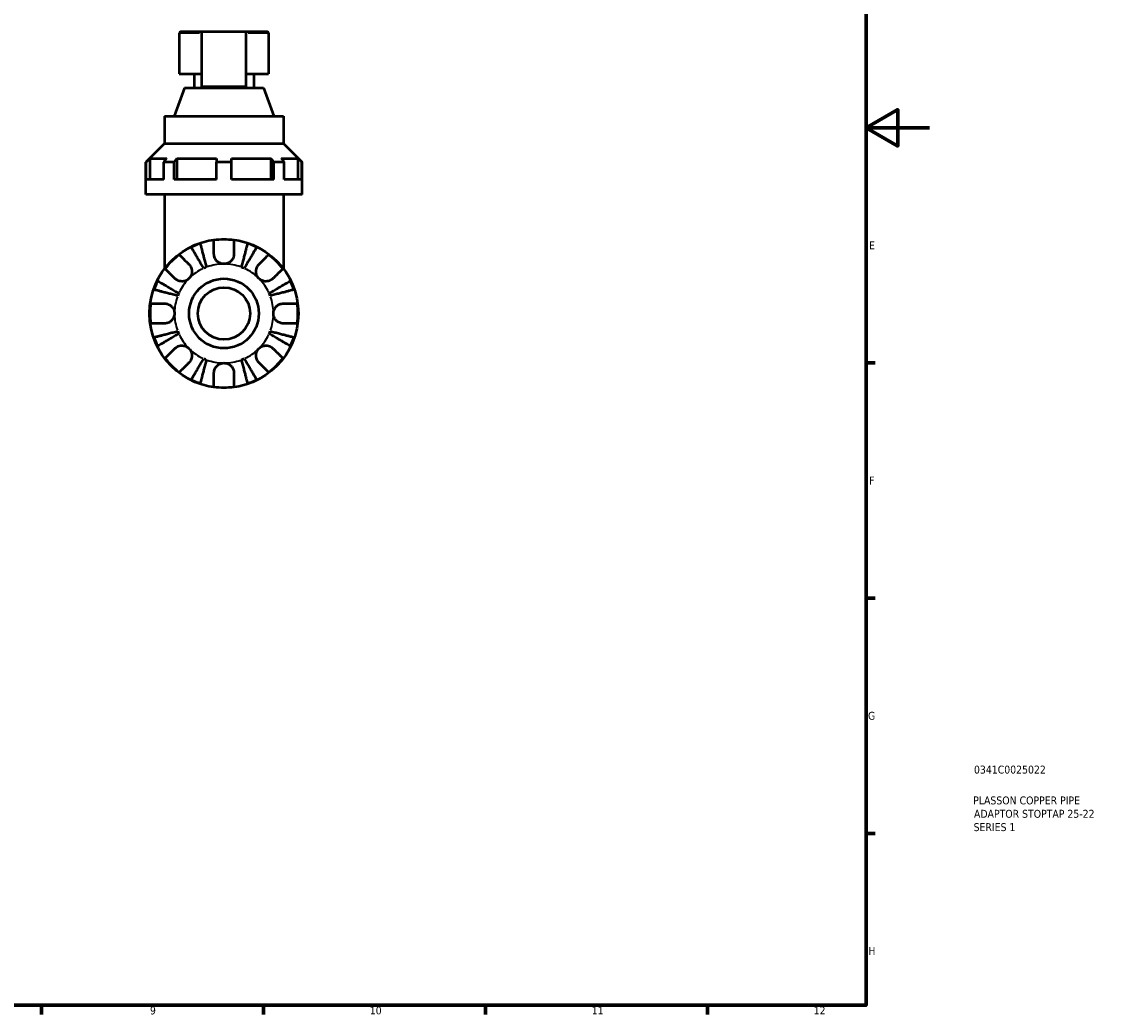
# Model space of a CAD drawing. Header units: millimetres. Extents: x 0 to 896, y 0 to 747.
# Tile 7 of 10: x 554 to 896, y 17 to 331. Entities that reach past the tile are written whole.
import ezdxf

# ---------------------------------------------------------------- set-up
doc = ezdxf.new("R2010")
doc.units = ezdxf.units.MM
for name, color, linetype, lineweight in [('Border (ISO)', 7, 'Continuous', 70), ('Title (ISO)', 7, 'Continuous', 50), ('Visible (ISO)', 7, 'Continuous', 50), ('Visible Narrow (ISO)', 7, 'Continuous', 35)]:
    doc.layers.add(name, color=color, linetype=linetype, lineweight=lineweight)
doc.styles.add('Note Text (ISO)', font='tahoma.ttf')

# ---------------------------------------------------------------- blocks, each defined once
blk = doc.blocks.new('Borders Default Border')
at = {"layer": 'Border (ISO)'}
for p, q in [((821, 222.75), (823.9, 222.75)), ((821, 148.5), (823.9, 148.5)), ((821, 74.25), (823.9, 74.25)), ((560.67, 20), (560.67, 17.1)), ((630.75, 20), (630.75, 17.1)), ((700.83, 20), (700.83, 17.1)), ((770.92, 20), (770.92, 17.1))]:
    blk.add_line(p, q, dxfattribs=at)
at = {"layer": 'Border (ISO)', "flags": 128}
for points in [[(20, 20), (20, 574), (821, 574), (821, 20), (20, 20)], [(841, 297), (821, 297), (831, 302.77), (831, 291.23), (821, 297)]]:
    blk.add_lwpolyline(points, dxfattribs=at)
at = {"layer": 'Border (ISO)', "color": 232, "true_color": 0xca0064, "char_height": 2.5, "attachment_point": 7, "style": 'Note Text (ISO)'}
for s, insert in [('E', (821.94, 258.63)), ('F', (822, 184.38)), ('G', (821.61, 110.08)), ('H', (821.74, 35.88)), ('9', (594.88, 17.05)), ('10', (664.29, 17.05)), ('11', (734.37, 17.1)), ('12', (804.46, 17.1))]:
    blk.add_mtext(s, dxfattribs=dict(at, insert=insert))
blk = doc.blocks.new('Title Blocks ISO')
at = {"layer": 'Title (ISO)', "color": 232, "true_color": 0xca0064, "style": 'Note Text (ISO)'}
for tag, p in [('PART_NUMBER_001', (34.08, 73.13)), ('DESCRIPTION_001', (33.84, 63.4)), ('DESCRIPTION_002', (34.09, 59.18)), ('DESCRIPTION_003', (33.96, 54.97))]:
    blk.add_attdef(tag, p, '', height=2.5, dxfattribs=at)

msp = doc.modelspace()

# ---------------------------------------------------------------- linework, layer by layer
at = {"layer": 'Visible (ISO)'}
for p, q in [((604.151, 326.907), (604.151, 314.027)), ((604.621, 327.377), (611.201, 327.377)), ((611.201, 327.377), (611.201, 310.022)), ((611.201, 327.377), (625.301, 327.377)), ((625.301, 310.022), (625.301, 327.377)), ((625.301, 327.377), (631.881, 327.377)), ((632.351, 326.907), (632.351, 314.027)), ((604.151, 314.027), (611.201, 314.027)), ((608.851, 314.027), (608.851, 309.577)), ((625.301, 314.027), (632.351, 314.027)), ((627.651, 314.027), (627.651, 309.577)), ((605.771, 309.577), (602.531, 300.677)), ((605.771, 309.577), (630.731, 309.577)), ((611.201, 310.022), (625.301, 310.022)), ((630.731, 309.577), (633.971, 300.677)), ((599.451, 300.677), (637.051, 300.677)), ((599.451, 300.677), (599.451, 292.027)), ((637.051, 300.677), (637.051, 292.027)), ((599.451, 292.027), (593.576, 286.152)), ((599.451, 292.027), (637.051, 292.027)), ((637.051, 292.027), (642.926, 286.152)), ((594.869, 287.327), (594.869, 280.677)), ((594.869, 287.327), (600.055, 287.327)), ((603.379, 287.327), (603.379, 280.677)), ((603.379, 287.327), (615.901, 287.327)), ((620.601, 287.327), (633.123, 287.327)), ((633.123, 280.677), (633.123, 287.327)), ((636.446, 287.327), (641.633, 287.327)), ((641.633, 280.677), (641.633, 287.327)), ((593.688, 286.152), (593.576, 286.152)), ((593.576, 275.977), (593.576, 286.152)), ((593.688, 280.677), (593.688, 286.152)), ((599.221, 280.677), (599.221, 286.152)), ((602.544, 286.152), (599.221, 286.152)), ((602.544, 280.677), (602.544, 286.152)), ((615.901, 280.677), (615.901, 286.152)), ((620.601, 286.152), (615.901, 286.152)), ((620.601, 280.677), (620.601, 286.152)), ((633.958, 280.677), (633.958, 286.152)), ((637.281, 286.152), (633.958, 286.152)), ((637.281, 280.677), (637.281, 286.152)), ((642.814, 280.677), (642.814, 286.152)), ((642.926, 286.152), (642.814, 286.152)), ((642.926, 275.977), (642.926, 286.152)), ((599.221, 280.677), (593.688, 280.677)), ((615.901, 280.677), (602.544, 280.677)), ((633.958, 280.677), (620.601, 280.677)), ((642.814, 280.677), (637.281, 280.677)), ((642.926, 275.977), (593.576, 275.977)), ((599.451, 275.977), (599.451, 252.477)), ((637.051, 275.977), (637.051, 252.477))]:
    msp.add_line(p, q, dxfattribs=at)
for radius in [23.5, 11, 8.25]:
    msp.add_circle((618.251, 238.377), radius, dxfattribs=at)
for centre, radius, start, end in [((604.621, 326.907), 0.47, 90, 180), ((631.881, 326.907), 0.47, 0, 90), ((618.251, 238.377), 23.341, 108.77029, 116.22971), ((618.251, 238.377), 23.341, 82.24391, 97.75609), ((618.251, 238.377), 23.341, 63.77029, 71.22971), ((618.251, 238.377), 23.341, 127.24391, 142.75609), ((618.251, 238.377), 23.341, 37.24391, 52.75609), ((618.251, 238.377), 15.625, 110.88634, 114.11366), ((618.251, 238.377), 15.625, 65.88634, 69.11366), ((618.251, 238.377), 23.341, 153.77029, 161.22971), ((618.251, 238.377), 23.341, 18.77029, 26.22971), ((618.251, 238.377), 15.625, 155.88634, 159.11366), ((618.251, 238.377), 15.625, 20.88634, 24.11366), ((618.251, 238.377), 23.341, 172.24391, 187.75609), ((618.251, 238.377), 23.341, 352.24391, 7.75609), ((618.251, 238.377), 15.625, 200.88634, 204.11366), ((618.251, 238.377), 15.625, 335.88634, 339.11366), ((618.251, 238.377), 23.341, 198.77029, 206.22971), ((618.251, 238.377), 23.341, 333.77029, 341.22971), ((618.251, 238.377), 23.341, 217.24391, 232.75609), ((618.251, 238.377), 15.625, 245.88634, 249.11366), ((618.251, 238.377), 15.625, 290.88634, 294.11366), ((618.251, 238.377), 23.341, 307.24391, 322.75609), ((618.251, 238.377), 23.341, 243.77029, 251.22971), ((618.251, 238.377), 23.341, 262.24391, 277.75609), ((618.251, 238.377), 23.341, 288.77029, 296.22971)]:
    msp.add_arc(centre, radius, start, end, dxfattribs=at)
for points, weights in [([(593.688, 286.152), (594.293, 286.754), (594.869, 287.327)], [1.20259019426, 1.22998749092, 1.25725338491]), ([(600.055, 287.327), (599.648, 286.754), (599.221, 286.152)], [1.25725338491, 1.22998749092, 1.20259019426]), ([(602.544, 286.152), (602.972, 286.754), (603.379, 287.327)], [1.20259019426, 1.22998749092, 1.25725338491]), ([(615.901, 287.327), (615.901, 286.754), (615.901, 286.152)], [1.25725338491, 1.22998749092, 1.20259019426]), ([(620.601, 286.152), (620.601, 286.754), (620.601, 287.327)], [1.20259019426, 1.22998749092, 1.25725338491]), ([(633.123, 287.327), (633.53, 286.754), (633.958, 286.152)], [1.25725338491, 1.22998749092, 1.20259019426]), ([(637.281, 286.152), (636.854, 286.754), (636.446, 287.327)], [1.20259019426, 1.22998749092, 1.25725338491]), ([(641.633, 287.327), (642.209, 286.754), (642.814, 286.152)], [1.25725338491, 1.22998749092, 1.20259019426])]:
    msp.add_rational_spline(points, weights, degree=2, dxfattribs=at)
for points, knots in [([(610.74, 260.477), (610.766, 260.377), (610.805, 260.226), (610.897, 259.871), (610.959, 259.631), (611.107, 259.06), (611.192, 258.729), (611.365, 258.062), (611.468, 257.665), (611.689, 256.809), (611.808, 256.35), (612.034, 255.476), (612.162, 254.98), (612.424, 253.967), (612.558, 253.449), (612.68, 252.976)], [0.1494026, 0.1494026, 0.1494026, 0.1494026, 0.291227, 0.291227, 0.4370446, 0.4370446, 0.5828622, 0.5828622, 0.7290444, 0.7290444, 0.8752265, 0.8752265, 1.0220197, 1.0220197, 1.1688128, 1.1688128, 1.1688128, 1.1688128]), ([(615.101, 257.152), (615.101, 257.486), (615.101, 257.822), (615.101, 258.589), (615.101, 259.003), (615.101, 259.696), (615.101, 260.038), (615.101, 260.63), (615.101, 260.879), (615.101, 261.246), (615.101, 261.401), (615.101, 261.505)], [3.89239507, 3.89239507, 3.89239507, 3.89239507, 3.99831093, 3.99831093, 4.14541915, 4.14541915, 4.2913159, 4.2913159, 4.43721264, 4.43721264, 4.57824766, 4.57824766, 4.57824766, 4.57824766]), ([(621.401, 261.505), (621.401, 261.401), (621.401, 261.246), (621.401, 260.879), (621.401, 260.63), (621.401, 260.038), (621.401, 259.696), (621.401, 259.003), (621.401, 258.589), (621.401, 257.822), (621.401, 257.486), (621.401, 257.152)], [0.14941001, 0.14941001, 0.14941001, 0.14941001, 0.29044502, 0.29044502, 0.43634177, 0.43634177, 0.58223851, 0.58223851, 0.72934673, 0.72934673, 0.83526259, 0.83526259, 0.83526259, 0.83526259]), ([(623.821, 252.976), (623.944, 253.449), (624.078, 253.967), (624.34, 254.98), (624.468, 255.476), (624.694, 256.35), (624.813, 256.809), (625.034, 257.665), (625.137, 258.062), (625.309, 258.729), (625.395, 259.06), (625.543, 259.631), (625.605, 259.871), (625.697, 260.226), (625.735, 260.377), (625.761, 260.477)], [3.5144729, 3.5144729, 3.5144729, 3.5144729, 3.6612661, 3.6612661, 3.8080592, 3.8080592, 3.9542414, 3.9542414, 4.1004235, 4.1004235, 4.2462411, 4.2462411, 4.3920588, 4.3920588, 4.5338831, 4.5338831, 4.5338831, 4.5338831]), ([(604.125, 256.958), (604.198, 256.885), (604.308, 256.775), (604.567, 256.516), (604.743, 256.34), (605.162, 255.921), (605.404, 255.679), (605.894, 255.189), (606.187, 254.896), (606.729, 254.355), (606.967, 254.116), (607.202, 253.881)], [0.14941001, 0.14941001, 0.14941001, 0.14941001, 0.29044502, 0.29044502, 0.43634177, 0.43634177, 0.58223851, 0.58223851, 0.72934673, 0.72934673, 0.83526259, 0.83526259, 0.83526259, 0.83526259]), ([(611.867, 252.639), (611.619, 253.061), (611.348, 253.521), (610.816, 254.423), (610.556, 254.864), (610.098, 255.642), (609.858, 256.05), (609.409, 256.812), (609.201, 257.166), (608.851, 257.759), (608.678, 258.054), (608.378, 258.562), (608.253, 258.775), (608.066, 259.092), (607.987, 259.226), (607.935, 259.315)], [3.5144729, 3.5144729, 3.5144729, 3.5144729, 3.6612661, 3.6612661, 3.8080592, 3.8080592, 3.9542414, 3.9542414, 4.1004235, 4.1004235, 4.2462411, 4.2462411, 4.3920588, 4.3920588, 4.5338831, 4.5338831, 4.5338831, 4.5338831]), ([(618.251, 254.002), (618, 254.002), (617.751, 254.032), (617.24, 254.156), (616.982, 254.256), (616.385, 254.582), (616.073, 254.842), (615.646, 255.361), (615.503, 255.589), (615.32, 255.985), (615.262, 256.144), (615.175, 256.454), (615.145, 256.605), (615.109, 256.888), (615.101, 257.021), (615.101, 257.152)], [0, 0, 0, 0, 0.07514839, 0.07514839, 0.15775683, 0.15775683, 0.27887104, 0.27887104, 0.36056434, 0.36056434, 0.41315921, 0.41315921, 0.46174689, 0.46174689, 0.50485698, 0.50485698, 0.50485698, 0.50485698]), ([(621.401, 257.152), (621.401, 257.14), (621.401, 257.128), (621.399, 256.946), (621.383, 256.775), (621.326, 256.455), (621.289, 256.307), (621.182, 255.984), (621.107, 255.811), (620.862, 255.361), (620.663, 255.1), (620.145, 254.607), (619.82, 254.394), (619.079, 254.085), (618.667, 254.002), (618.251, 254.002)], [-0.51072287, -0.51072287, -0.51072287, -0.51072287, -0.50653573, -0.50653573, -0.4498196, -0.4498196, -0.40070764, -0.40070764, -0.34173664, -0.34173664, -0.24159774, -0.24159774, -0.12498377, -0.12498377, 0, 0, 0, 0]), ([(628.567, 259.315), (628.514, 259.226), (628.435, 259.092), (628.249, 258.775), (628.123, 258.562), (627.824, 258.054), (627.65, 257.759), (627.301, 257.166), (627.092, 256.812), (626.644, 256.05), (626.403, 255.642), (625.945, 254.864), (625.685, 254.423), (625.154, 253.521), (624.883, 253.061), (624.634, 252.639)], [0.1494026, 0.1494026, 0.1494026, 0.1494026, 0.291227, 0.291227, 0.4370446, 0.4370446, 0.5828622, 0.5828622, 0.7290444, 0.7290444, 0.8752265, 0.8752265, 1.0220197, 1.0220197, 1.1688128, 1.1688128, 1.1688128, 1.1688128]), ([(629.299, 253.881), (629.535, 254.116), (629.773, 254.355), (630.315, 254.896), (630.608, 255.189), (631.098, 255.679), (631.34, 255.921), (631.758, 256.34), (631.934, 256.516), (632.194, 256.775), (632.304, 256.885), (632.377, 256.958)], [3.89239507, 3.89239507, 3.89239507, 3.89239507, 3.99831093, 3.99831093, 4.14541915, 4.14541915, 4.2913159, 4.2913159, 4.43721264, 4.43721264, 4.57824766, 4.57824766, 4.57824766, 4.57824766]), ([(607.202, 253.881), (607.289, 253.795), (607.371, 253.703), (607.572, 253.447), (607.683, 253.276), (607.874, 252.902), (607.953, 252.702), (608.091, 252.203), (608.13, 251.902), (608.117, 251.206), (608.037, 250.818), (607.73, 250.07), (607.497, 249.72), (607.202, 249.426)], [-0.50766593, -0.50766593, -0.50766593, -0.50766593, -0.46718991, -0.46718991, -0.40200215, -0.40200215, -0.33506637, -0.33506637, -0.24300458, -0.24300458, -0.12488859, -0.12488859, 0, 0, 0, 0]), ([(629.299, 249.426), (629.144, 249.582), (629.005, 249.753), (628.757, 250.135), (628.651, 250.346), (628.453, 250.886), (628.388, 251.221), (628.369, 251.877), (628.407, 252.191), (628.548, 252.701), (628.627, 252.902), (628.819, 253.275), (628.929, 253.447), (629.131, 253.702), (629.213, 253.795), (629.299, 253.881)], [0, 0, 0, 0, 0.06608139, 0.06608139, 0.13667451, 0.13667451, 0.23873403, 0.23873403, 0.33457773, 0.33457773, 0.40157847, 0.40157847, 0.46685307, 0.46685307, 0.50745344, 0.50745344, 0.50745344, 0.50745344]), ([(602.748, 249.426), (602.512, 249.662), (602.274, 249.9), (601.732, 250.442), (601.439, 250.735), (600.949, 251.224), (600.707, 251.467), (600.289, 251.885), (600.113, 252.061), (599.853, 252.321), (599.743, 252.43), (599.67, 252.504)], [3.89239507, 3.89239507, 3.89239507, 3.89239507, 3.99831093, 3.99831093, 4.14541915, 4.14541915, 4.2913159, 4.2913159, 4.43721264, 4.43721264, 4.57824766, 4.57824766, 4.57824766, 4.57824766]), ([(607.202, 249.426), (607.047, 249.27), (606.875, 249.131), (606.493, 248.883), (606.282, 248.778), (605.742, 248.579), (605.407, 248.515), (604.751, 248.495), (604.438, 248.534), (603.927, 248.675), (603.726, 248.754), (603.353, 248.945), (603.181, 249.056), (602.926, 249.258), (602.834, 249.34), (602.748, 249.426)], [0, 0, 0, 0, 0.06608139, 0.06608139, 0.13667451, 0.13667451, 0.23873403, 0.23873403, 0.33457773, 0.33457773, 0.40157847, 0.40157847, 0.46685307, 0.46685307, 0.50745344, 0.50745344, 0.50745344, 0.50745344]), ([(633.754, 249.426), (633.668, 249.34), (633.576, 249.258), (633.321, 249.056), (633.149, 248.945), (632.776, 248.754), (632.575, 248.675), (632.076, 248.537), (631.775, 248.498), (631.079, 248.511), (630.691, 248.591), (629.943, 248.899), (629.594, 249.132), (629.299, 249.426)], [-0.50766593, -0.50766593, -0.50766593, -0.50766593, -0.46718991, -0.46718991, -0.40200215, -0.40200215, -0.33506637, -0.33506637, -0.24300458, -0.24300458, -0.12488859, -0.12488859, 0, 0, 0, 0]), ([(636.832, 252.504), (636.759, 252.43), (636.649, 252.321), (636.389, 252.061), (636.213, 251.885), (635.795, 251.467), (635.552, 251.224), (635.063, 250.735), (634.77, 250.442), (634.228, 249.9), (633.99, 249.662), (633.754, 249.426)], [0.14941001, 0.14941001, 0.14941001, 0.14941001, 0.29044502, 0.29044502, 0.43634177, 0.43634177, 0.58223851, 0.58223851, 0.72934673, 0.72934673, 0.83526259, 0.83526259, 0.83526259, 0.83526259]), ([(603.653, 243.948), (603.179, 244.071), (602.661, 244.204), (601.648, 244.466), (601.152, 244.595), (600.278, 244.821), (599.82, 244.939), (598.964, 245.161), (598.566, 245.263), (597.899, 245.436), (597.568, 245.522), (596.998, 245.669), (596.758, 245.731), (596.402, 245.823), (596.251, 245.862), (596.151, 245.888)], [3.5144729, 3.5144729, 3.5144729, 3.5144729, 3.6612661, 3.6612661, 3.8080592, 3.8080592, 3.9542414, 3.9542414, 4.1004235, 4.1004235, 4.2462411, 4.2462411, 4.3920588, 4.3920588, 4.5338831, 4.5338831, 4.5338831, 4.5338831]), ([(597.313, 248.693), (597.402, 248.641), (597.536, 248.562), (597.853, 248.376), (598.066, 248.25), (598.575, 247.951), (598.869, 247.777), (599.463, 247.428), (599.816, 247.219), (600.578, 246.77), (600.986, 246.53), (601.764, 246.072), (602.205, 245.812), (603.107, 245.281), (603.568, 245.009), (603.989, 244.761)], [0.1494026, 0.1494026, 0.1494026, 0.1494026, 0.291227, 0.291227, 0.4370446, 0.4370446, 0.5828622, 0.5828622, 0.7290444, 0.7290444, 0.8752265, 0.8752265, 1.0220197, 1.0220197, 1.1688128, 1.1688128, 1.1688128, 1.1688128]), ([(632.512, 244.761), (632.934, 245.009), (633.394, 245.281), (634.296, 245.812), (634.738, 246.072), (635.515, 246.53), (635.923, 246.77), (636.685, 247.219), (637.039, 247.428), (637.633, 247.777), (637.927, 247.951), (638.435, 248.25), (638.649, 248.376), (638.965, 248.562), (639.099, 248.641), (639.188, 248.693)], [3.5144729, 3.5144729, 3.5144729, 3.5144729, 3.6612661, 3.6612661, 3.8080592, 3.8080592, 3.9542414, 3.9542414, 4.1004235, 4.1004235, 4.2462411, 4.2462411, 4.3920588, 4.3920588, 4.5338831, 4.5338831, 4.5338831, 4.5338831]), ([(640.35, 245.888), (640.25, 245.862), (640.1, 245.823), (639.744, 245.731), (639.504, 245.669), (638.933, 245.522), (638.602, 245.436), (637.935, 245.263), (637.538, 245.161), (636.682, 244.939), (636.223, 244.821), (635.35, 244.595), (634.854, 244.466), (633.84, 244.204), (633.323, 244.071), (632.849, 243.948)], [0.1494026, 0.1494026, 0.1494026, 0.1494026, 0.291227, 0.291227, 0.4370446, 0.4370446, 0.5828622, 0.5828622, 0.7290444, 0.7290444, 0.8752265, 0.8752265, 1.0220197, 1.0220197, 1.1688128, 1.1688128, 1.1688128, 1.1688128]), ([(595.123, 241.527), (595.227, 241.527), (595.382, 241.527), (595.75, 241.527), (595.998, 241.527), (596.59, 241.527), (596.933, 241.527), (597.625, 241.527), (598.039, 241.527), (598.806, 241.527), (599.143, 241.527), (599.476, 241.527)], [0.14941001, 0.14941001, 0.14941001, 0.14941001, 0.29044502, 0.29044502, 0.43634177, 0.43634177, 0.58223851, 0.58223851, 0.72934673, 0.72934673, 0.83526259, 0.83526259, 0.83526259, 0.83526259]), ([(599.476, 241.527), (599.607, 241.527), (599.739, 241.519), (600.064, 241.478), (600.257, 241.436), (600.646, 241.309), (600.841, 241.225), (601.289, 240.971), (601.531, 240.784), (602.015, 240.282), (602.232, 239.952), (602.543, 239.206), (602.626, 238.794), (602.626, 238.377)], [-0.50816407, -0.50816407, -0.50816407, -0.50816407, -0.46460526, -0.46460526, -0.40154747, -0.40154747, -0.3356183, -0.3356183, -0.24286964, -0.24286964, -0.12490659, -0.12490659, 0, 0, 0, 0]), ([(633.876, 238.377), (633.876, 238.597), (633.899, 238.816), (633.993, 239.259), (634.067, 239.483), (634.336, 240.068), (634.579, 240.402), (635.09, 240.879), (635.327, 241.045), (635.764, 241.271), (635.955, 241.347), (636.344, 241.46), (636.542, 241.496), (636.835, 241.523), (636.931, 241.527), (637.026, 241.527)], [-2.17667965, -2.17667965, -2.17667965, -2.17667965, -2.11086653, -2.11086653, -2.04055216, -2.04055216, -1.91738302, -1.91738302, -1.82942275, -1.82942275, -1.76558177, -1.76558177, -1.70117883, -1.70117883, -1.66961913, -1.66961913, -1.66961913, -1.66961913]), ([(637.026, 241.527), (637.359, 241.527), (637.696, 241.527), (638.462, 241.527), (638.876, 241.527), (639.569, 241.527), (639.912, 241.527), (640.503, 241.527), (640.752, 241.527), (641.12, 241.527), (641.275, 241.527), (641.378, 241.527)], [3.89239507, 3.89239507, 3.89239507, 3.89239507, 3.99831093, 3.99831093, 4.14541915, 4.14541915, 4.2913159, 4.2913159, 4.43721264, 4.43721264, 4.57824766, 4.57824766, 4.57824766, 4.57824766]), ([(602.626, 238.377), (602.626, 238.158), (602.603, 237.939), (602.509, 237.496), (602.435, 237.272), (602.165, 236.687), (601.923, 236.353), (601.412, 235.876), (601.175, 235.71), (600.738, 235.484), (600.547, 235.408), (600.157, 235.295), (599.96, 235.259), (599.667, 235.232), (599.571, 235.227), (599.476, 235.227)], [-2.17667965, -2.17667965, -2.17667965, -2.17667965, -2.11086653, -2.11086653, -2.04055216, -2.04055216, -1.91738302, -1.91738302, -1.82942275, -1.82942275, -1.76558177, -1.76558177, -1.70117883, -1.70117883, -1.66961913, -1.66961913, -1.66961913, -1.66961913]), ([(637.026, 235.227), (636.895, 235.227), (636.763, 235.236), (636.437, 235.277), (636.245, 235.319), (635.855, 235.446), (635.661, 235.53), (635.212, 235.784), (634.97, 235.971), (634.486, 236.473), (634.269, 236.803), (633.958, 237.549), (633.876, 237.961), (633.876, 238.377)], [-0.50816407, -0.50816407, -0.50816407, -0.50816407, -0.46460526, -0.46460526, -0.40154747, -0.40154747, -0.3356183, -0.3356183, -0.24286964, -0.24286964, -0.12490659, -0.12490659, 0, 0, 0, 0]), ([(599.476, 235.227), (599.143, 235.227), (598.806, 235.227), (598.039, 235.227), (597.625, 235.227), (596.933, 235.227), (596.59, 235.227), (595.998, 235.227), (595.75, 235.227), (595.382, 235.227), (595.227, 235.227), (595.123, 235.227)], [3.89239507, 3.89239507, 3.89239507, 3.89239507, 3.99831093, 3.99831093, 4.14541915, 4.14541915, 4.2913159, 4.2913159, 4.43721264, 4.43721264, 4.57824766, 4.57824766, 4.57824766, 4.57824766]), ([(596.151, 230.867), (596.251, 230.893), (596.402, 230.932), (596.758, 231.024), (596.998, 231.086), (597.568, 231.233), (597.899, 231.319), (598.566, 231.492), (598.964, 231.594), (599.82, 231.816), (600.278, 231.934), (601.152, 232.16), (601.648, 232.289), (602.661, 232.551), (603.179, 232.684), (603.653, 232.807)], [0.1494026, 0.1494026, 0.1494026, 0.1494026, 0.291227, 0.291227, 0.4370446, 0.4370446, 0.5828622, 0.5828622, 0.7290444, 0.7290444, 0.8752265, 0.8752265, 1.0220197, 1.0220197, 1.1688128, 1.1688128, 1.1688128, 1.1688128]), ([(632.849, 232.807), (633.323, 232.684), (633.84, 232.551), (634.854, 232.289), (635.35, 232.16), (636.223, 231.934), (636.682, 231.816), (637.538, 231.594), (637.935, 231.492), (638.602, 231.319), (638.933, 231.233), (639.504, 231.086), (639.744, 231.024), (640.1, 230.932), (640.25, 230.893), (640.35, 230.867)], [3.5144729, 3.5144729, 3.5144729, 3.5144729, 3.6612661, 3.6612661, 3.8080592, 3.8080592, 3.9542414, 3.9542414, 4.1004235, 4.1004235, 4.2462411, 4.2462411, 4.3920588, 4.3920588, 4.5338831, 4.5338831, 4.5338831, 4.5338831]), ([(641.378, 235.227), (641.275, 235.227), (641.12, 235.227), (640.752, 235.227), (640.503, 235.227), (639.912, 235.227), (639.569, 235.227), (638.876, 235.227), (638.462, 235.227), (637.696, 235.227), (637.359, 235.227), (637.026, 235.227)], [0.14941001, 0.14941001, 0.14941001, 0.14941001, 0.29044502, 0.29044502, 0.43634177, 0.43634177, 0.58223851, 0.58223851, 0.72934673, 0.72934673, 0.83526259, 0.83526259, 0.83526259, 0.83526259]), ([(603.989, 231.994), (603.568, 231.746), (603.108, 231.475), (602.207, 230.944), (601.766, 230.684), (600.989, 230.227), (600.581, 229.987), (599.82, 229.538), (599.466, 229.33), (598.872, 228.98), (598.577, 228.806), (598.068, 228.506), (597.854, 228.38), (597.537, 228.193), (597.403, 228.114), (597.313, 228.061)], [3.5144729, 3.5144729, 3.5144729, 3.5144729, 3.661113, 3.661113, 3.807753, 3.807753, 3.9537832, 3.9537832, 4.0998133, 4.0998133, 4.2457838, 4.2457838, 4.3917543, 4.3917543, 4.5338772, 4.5338772, 4.5338772, 4.5338772]), ([(639.188, 228.061), (639.099, 228.114), (638.965, 228.193), (638.649, 228.379), (638.435, 228.505), (637.927, 228.804), (637.633, 228.978), (637.039, 229.327), (636.685, 229.536), (635.923, 229.985), (635.515, 230.225), (634.738, 230.683), (634.296, 230.943), (633.394, 231.474), (632.934, 231.746), (632.512, 231.994)], [0.1494026, 0.1494026, 0.1494026, 0.1494026, 0.291227, 0.291227, 0.4370446, 0.4370446, 0.5828622, 0.5828622, 0.7290444, 0.7290444, 0.8752265, 0.8752265, 1.0220197, 1.0220197, 1.1688128, 1.1688128, 1.1688128, 1.1688128]), ([(599.67, 224.251), (599.743, 224.324), (599.853, 224.434), (600.113, 224.694), (600.289, 224.87), (600.707, 225.288), (600.949, 225.531), (601.439, 226.02), (601.732, 226.313), (602.274, 226.855), (602.512, 227.093), (602.748, 227.329)], [0.14941001, 0.14941001, 0.14941001, 0.14941001, 0.29044502, 0.29044502, 0.43634177, 0.43634177, 0.58223851, 0.58223851, 0.72934673, 0.72934673, 0.83526259, 0.83526259, 0.83526259, 0.83526259]), ([(602.748, 227.329), (602.834, 227.415), (602.926, 227.497), (603.181, 227.699), (603.353, 227.81), (603.726, 228.001), (603.926, 228.08), (604.425, 228.218), (604.727, 228.257), (605.423, 228.244), (605.81, 228.164), (606.558, 227.856), (606.908, 227.623), (607.202, 227.329)], [-0.50766593, -0.50766593, -0.50766593, -0.50766593, -0.46718991, -0.46718991, -0.40200215, -0.40200215, -0.33506637, -0.33506637, -0.24300458, -0.24300458, -0.12488859, -0.12488859, 0, 0, 0, 0]), ([(607.202, 227.329), (607.358, 227.173), (607.497, 227.002), (607.745, 226.619), (607.851, 226.408), (608.049, 225.869), (608.113, 225.534), (608.133, 224.878), (608.094, 224.564), (607.953, 224.053), (607.875, 223.853), (607.683, 223.48), (607.572, 223.308), (607.371, 223.053), (607.289, 222.96), (607.202, 222.874)], [0, 0, 0, 0, 0.06608139, 0.06608139, 0.13667451, 0.13667451, 0.23873403, 0.23873403, 0.33457773, 0.33457773, 0.40157847, 0.40157847, 0.46685307, 0.46685307, 0.50745344, 0.50745344, 0.50745344, 0.50745344]), ([(629.299, 222.874), (629.213, 222.96), (629.131, 223.052), (628.93, 223.308), (628.819, 223.479), (628.627, 223.852), (628.548, 224.053), (628.411, 224.552), (628.372, 224.853), (628.384, 225.549), (628.464, 225.937), (628.772, 226.685), (629.005, 227.035), (629.299, 227.329)], [-0.50766593, -0.50766593, -0.50766593, -0.50766593, -0.46718991, -0.46718991, -0.40200215, -0.40200215, -0.33506637, -0.33506637, -0.24300458, -0.24300458, -0.12488859, -0.12488859, 0, 0, 0, 0]), ([(629.299, 227.329), (629.455, 227.485), (629.627, 227.624), (630.009, 227.872), (630.22, 227.977), (630.76, 228.176), (631.095, 228.24), (631.75, 228.26), (632.064, 228.221), (632.575, 228.08), (632.776, 228.001), (633.149, 227.81), (633.32, 227.699), (633.576, 227.497), (633.668, 227.415), (633.754, 227.329)], [0, 0, 0, 0, 0.06608139, 0.06608139, 0.13667451, 0.13667451, 0.23873403, 0.23873403, 0.33457773, 0.33457773, 0.40157847, 0.40157847, 0.46685307, 0.46685307, 0.50745344, 0.50745344, 0.50745344, 0.50745344]), ([(633.754, 227.329), (633.987, 227.097), (634.221, 226.862), (634.76, 226.323), (635.052, 226.031), (635.543, 225.54), (635.787, 225.296), (636.208, 224.875), (636.385, 224.698), (636.647, 224.436), (636.758, 224.325), (636.832, 224.251)], [3.89239571, 3.89239571, 3.89239571, 3.89239571, 3.99678019, 3.99678019, 4.14338592, 4.14338592, 4.2897945, 4.2897945, 4.43620308, 4.43620308, 4.57822829, 4.57822829, 4.57822829, 4.57822829]), ([(607.202, 222.874), (606.97, 222.642), (606.735, 222.407), (606.197, 221.869), (605.904, 221.576), (605.413, 221.085), (605.169, 220.841), (604.748, 220.42), (604.571, 220.243), (604.309, 219.981), (604.198, 219.87), (604.125, 219.797)], [3.89239571, 3.89239571, 3.89239571, 3.89239571, 3.99678019, 3.99678019, 4.14338592, 4.14338592, 4.2897945, 4.2897945, 4.43620308, 4.43620308, 4.57822829, 4.57822829, 4.57822829, 4.57822829]), ([(607.935, 217.44), (607.987, 217.529), (608.066, 217.663), (608.253, 217.98), (608.378, 218.193), (608.678, 218.701), (608.851, 218.996), (609.201, 219.589), (609.409, 219.943), (609.858, 220.705), (610.098, 221.113), (610.556, 221.891), (610.816, 222.332), (611.348, 223.234), (611.619, 223.694), (611.867, 224.116)], [0.1494026, 0.1494026, 0.1494026, 0.1494026, 0.291227, 0.291227, 0.4370446, 0.4370446, 0.5828622, 0.5828622, 0.7290444, 0.7290444, 0.8752265, 0.8752265, 1.0220197, 1.0220197, 1.1688128, 1.1688128, 1.1688128, 1.1688128]), ([(612.68, 223.779), (612.558, 223.306), (612.424, 222.789), (612.162, 221.777), (612.034, 221.281), (611.808, 220.408), (611.69, 219.95), (611.469, 219.095), (611.366, 218.697), (611.193, 218.03), (611.108, 217.698), (610.96, 217.126), (610.898, 216.886), (610.805, 216.529), (610.766, 216.378), (610.74, 216.278)], [3.5144729, 3.5144729, 3.5144729, 3.5144729, 3.661113, 3.661113, 3.807753, 3.807753, 3.9537832, 3.9537832, 4.0998133, 4.0998133, 4.2457838, 4.2457838, 4.3917543, 4.3917543, 4.5338772, 4.5338772, 4.5338772, 4.5338772]), ([(615.101, 219.602), (615.101, 219.733), (615.109, 219.866), (615.15, 220.191), (615.193, 220.384), (615.319, 220.773), (615.404, 220.967), (615.658, 221.416), (615.844, 221.658), (616.347, 222.142), (616.677, 222.359), (617.423, 222.67), (617.834, 222.752), (618.251, 222.752)], [-0.50816407, -0.50816407, -0.50816407, -0.50816407, -0.46460526, -0.46460526, -0.40154747, -0.40154747, -0.3356183, -0.3356183, -0.24286964, -0.24286964, -0.12490659, -0.12490659, 0, 0, 0, 0]), ([(618.251, 222.752), (618.47, 222.752), (618.689, 222.73), (619.133, 222.636), (619.356, 222.562), (619.941, 222.292), (620.276, 222.05), (620.753, 221.539), (620.918, 221.302), (621.145, 220.864), (621.22, 220.674), (621.333, 220.284), (621.37, 220.086), (621.397, 219.793), (621.401, 219.698), (621.401, 219.602)], [-2.17667965, -2.17667965, -2.17667965, -2.17667965, -2.11086653, -2.11086653, -2.04055216, -2.04055216, -1.91738302, -1.91738302, -1.82942275, -1.82942275, -1.76558177, -1.76558177, -1.70117883, -1.70117883, -1.66961913, -1.66961913, -1.66961913, -1.66961913]), ([(625.761, 216.278), (625.735, 216.378), (625.697, 216.529), (625.605, 216.884), (625.543, 217.124), (625.395, 217.695), (625.309, 218.026), (625.137, 218.693), (625.034, 219.09), (624.813, 219.946), (624.694, 220.405), (624.468, 221.279), (624.34, 221.775), (624.078, 222.788), (623.944, 223.305), (623.821, 223.779)], [0.1494026, 0.1494026, 0.1494026, 0.1494026, 0.291227, 0.291227, 0.4370446, 0.4370446, 0.5828622, 0.5828622, 0.7290444, 0.7290444, 0.8752265, 0.8752265, 1.0220197, 1.0220197, 1.1688128, 1.1688128, 1.1688128, 1.1688128]), ([(624.634, 224.116), (624.882, 223.695), (625.153, 223.235), (625.684, 222.334), (625.944, 221.893), (626.402, 221.116), (626.642, 220.708), (627.09, 219.947), (627.299, 219.593), (627.649, 218.999), (627.822, 218.704), (628.122, 218.195), (628.248, 217.981), (628.435, 217.664), (628.514, 217.529), (628.567, 217.44)], [3.5144729, 3.5144729, 3.5144729, 3.5144729, 3.661113, 3.661113, 3.807753, 3.807753, 3.9537832, 3.9537832, 4.0998133, 4.0998133, 4.2457838, 4.2457838, 4.3917543, 4.3917543, 4.5338772, 4.5338772, 4.5338772, 4.5338772]), ([(632.377, 219.797), (632.304, 219.87), (632.194, 219.979), (631.934, 220.239), (631.758, 220.415), (631.34, 220.833), (631.098, 221.076), (630.608, 221.566), (630.315, 221.858), (629.773, 222.4), (629.535, 222.639), (629.299, 222.874)], [0.14941001, 0.14941001, 0.14941001, 0.14941001, 0.29044502, 0.29044502, 0.43634177, 0.43634177, 0.58223851, 0.58223851, 0.72934673, 0.72934673, 0.83526259, 0.83526259, 0.83526259, 0.83526259]), ([(615.101, 215.25), (615.101, 215.354), (615.101, 215.509), (615.101, 215.876), (615.101, 216.125), (615.101, 216.717), (615.101, 217.059), (615.101, 217.752), (615.101, 218.166), (615.101, 218.933), (615.101, 219.269), (615.101, 219.602)], [0.14941001, 0.14941001, 0.14941001, 0.14941001, 0.29044502, 0.29044502, 0.43634177, 0.43634177, 0.58223851, 0.58223851, 0.72934673, 0.72934673, 0.83526259, 0.83526259, 0.83526259, 0.83526259]), ([(621.401, 219.602), (621.401, 219.274), (621.401, 218.942), (621.401, 218.18), (621.401, 217.767), (621.401, 217.072), (621.401, 216.727), (621.401, 216.132), (621.401, 215.882), (621.401, 215.511), (621.401, 215.354), (621.401, 215.25)], [3.89239571, 3.89239571, 3.89239571, 3.89239571, 3.99678019, 3.99678019, 4.14338592, 4.14338592, 4.2897945, 4.2897945, 4.43620308, 4.43620308, 4.57822829, 4.57822829, 4.57822829, 4.57822829])]:
    msp.add_open_spline(points, degree=3, knots=knots, dxfattribs=at)
at = {"layer": 'Visible Narrow (ISO)'}
for p, q in [((610.571, 326.907), (604.17, 326.907)), ((632.332, 326.907), (625.93, 326.907))]:
    msp.add_line(p, q, dxfattribs=at)
for start, end in [(91.04432, 109.84202), (70.15798, 88.95568), (136.04432, 154.84202), (115.15798, 133.95568), (46.04432, 64.84202), (25.15798, 43.95568), (160.15798, 178.95568), (1.04432, 19.84202), (181.04432, 199.84202), (340.15798, 358.95568), (205.15798, 223.95568), (316.04432, 334.84202), (226.04432, 244.84202), (295.15798, 313.95568), (250.15798, 268.95568), (271.04432, 289.84202)]:
    msp.add_arc((618.251, 238.377), 15.625, start, end, dxfattribs=at)

# ---------------------------------------------------------------- block references
msp.add_blockref('Borders Default Border', (0, 0))
msp.add_blockref('Title Blocks ISO', (821, 20)).add_auto_attribs({'PART_NUMBER_001': '0341C0025022', 'DESCRIPTION_001': 'PLASSON COPPER PIPE', 'DESCRIPTION_002': 'ADAPTOR STOPTAP 25-22', 'DESCRIPTION_003': 'SERIES 1'})

doc.saveas('drawing.dxf')
